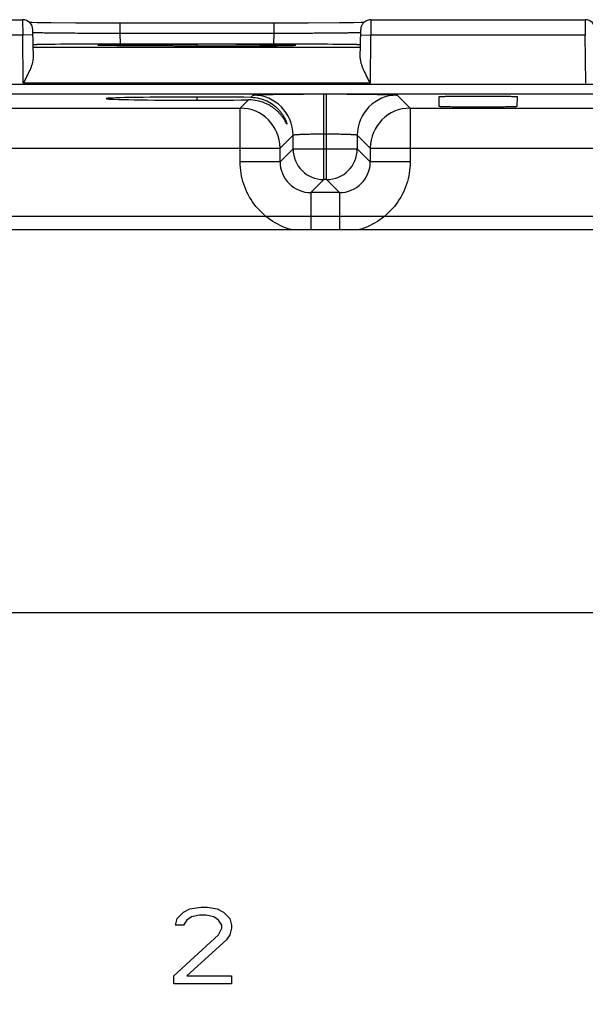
# Model space of a CAD drawing. Header units: inches. Extents: x 0 to 34, y 0 to 22.
# Tile 47 of 68: x 13.1 to 14.2, y 16.3 to 18.2. Entities that reach past the tile are written whole.
import ezdxf

# ---------------------------------------------------------------- set-up
doc = ezdxf.new("R2010")
doc.units = ezdxf.units.IN
doc.header["$LTSCALE"] = 1.87
doc.header["$MEASUREMENT"] = 0
doc.layers.get('0').update_dxf_attribs({"linetype": 'CONTINUOUS'})
doc.layers.add('DIMENSIONS', color=7, linetype='CONTINUOUS')
doc.styles.get("Standard").update_dxf_attribs({"font": 'txt', "width": 0.8})
doc.dimstyles.new('DIMSTYLE_1', dxfattribs={"dimtxt": 0.125, "dimasz": 0.18, "dimexe": 0.18, "dimexo": 0.0625, "dimgap": 0.09, "dimtad": 0, "dimtih": 1, "dimtoh": 1, "dimzin": 4, "dimdsep": 46, "dimtxsty": 'STANDARD', "dimblk": '_FILLED', "dimblk1": '_FILLED', "dimblk2": '_FILLED', "dimcen": 0.09, "dimadec": 0, "dimazin": 0, "dimtp": 0.01, "dimtm": 0.01, "dimtfac": 1, "dimtofl": 0, "dimtmove": 0, "dimatfit": 3, "dimldrblk": '_FILLED', "dimfxl": 1, "dimtolj": 1, "dimtzin": 4, "dimarcsym": 0})

# ---------------------------------------------------------------- blocks, each defined once
blk = doc.blocks.new('*D28')
at = {"layer": 'DIMENSIONS', "color": 2, "linetype": 'CONTINUOUS'}
blk.add_line((11.6309, 17.8466), (22.5948, 17.8466), dxfattribs=at)
at = {"layer": 'DIMENSIONS', "color": 2, "linetype": 'CONTINUOUS', "insert": (22.6573, 17.9091), "char_height": 0.125, "width": 1.125, "attachment_point": 1, "line_spacing_factor": 0.9}
blk.add_mtext('3.07{\\Ftxt.shx;\\W1.000000;\\H0.125000; }[77.9]', dxfattribs=at)
blk = doc.blocks.new('_FILLED')
at = {"color": 0, "linetype": 'BYBLOCK'}
blk.add_solid([(0, 0), (-1, 0.174), (-1, -0.174)], dxfattribs=at)

msp = doc.modelspace()

# ---------------------------------------------------------------- linework, layer by layer
at = {"color": 7, "linetype": 'CONTINUOUS'}
for p, q in [((12.7247, 18.2308), (13.1437, 18.2308)), ((13.1437, 18.2308), (13.1439, 18.2008)), ((13.1619, 18.2251), (13.1566, 18.2252)), ((13.1719, 18.2249), (13.1619, 18.2251)), ((13.1995, 18.2246), (13.1719, 18.2249)), ((13.2475, 18.2243), (13.1995, 18.2246)), ((13.7021, 18.2243), (13.2475, 18.2243)), ((13.3338, 18.2242), (13.3338, 18.2045)), ((13.6346, 18.2242), (13.6346, 18.2045)), ((13.7634, 18.2246), (13.7021, 18.2243)), ((13.7913, 18.2249), (13.7634, 18.2246)), ((13.8057, 18.2251), (13.7913, 18.2249)), ((13.8117, 18.2252), (13.8057, 18.2251)), ((13.8247, 18.2308), (13.8245, 18.2008)), ((13.8247, 18.2308), (14.2437, 18.2308)), ((14.2437, 18.2308), (14.2439, 18.2008)), ((13.1647, 18.1559), (13.1637, 18.2112)), ((13.3338, 18.2045), (13.3342, 18.1831)), ((13.3338, 18.2045), (13.6346, 18.2045)), ((13.6346, 18.2045), (13.6342, 18.1831)), ((13.8037, 18.1559), (13.8047, 18.2112)), ((13.1439, 18.2008), (12.7237, 18.2008)), ((13.1639, 18.2012), (13.1439, 18.2008)), ((13.1447, 18.1069), (13.1439, 18.2008)), ((13.8045, 18.2012), (13.8245, 18.2008)), ((13.8237, 18.2008), (13.8229, 18.1069)), ((14.2439, 18.2008), (13.8237, 18.2008)), ((14.2447, 18.1069), (14.2439, 18.2008)), ((13.1643, 18.1769), (13.8041, 18.1769)), ((13.2927, 18.183), (13.2816, 18.183)), ((13.3051, 18.1831), (13.2927, 18.183)), ((13.3148, 18.1803), (13.3042, 18.1805)), ((13.3342, 18.1831), (13.3051, 18.1831)), ((13.3289, 18.1801), (13.3148, 18.1803)), ((13.3679, 18.1797), (13.3289, 18.1801)), ((13.6342, 18.1831), (13.3342, 18.1831)), ((13.4394, 18.1794), (13.3679, 18.1797)), ((13.5345, 18.1794), (13.4394, 18.1794)), ((13.4842, 18.1828), (13.4842, 18.1794)), ((13.6066, 18.1798), (13.5345, 18.1794)), ((13.6422, 18.1801), (13.6066, 18.1798)), ((13.6633, 18.1831), (13.6342, 18.1831)), ((13.6646, 18.1817), (13.6414, 18.1821)), ((13.6414, 18.1801), (13.6681, 18.1805)), ((13.6569, 18.1803), (13.6422, 18.1801)), ((13.6642, 18.1805), (13.6569, 18.1803)), ((13.676, 18.183), (13.6633, 18.1831)), ((13.6697, 18.1806), (13.6642, 18.1805)), ((13.6681, 18.1805), (13.6691, 18.1806)), ((13.6867, 18.183), (13.676, 18.183)), ((11.9519, 18.1048), (20.5329, 18.1048)), ((13.8229, 18.1069), (13.1447, 18.1069)), ((11.9519, 18.0858), (20.5329, 18.0858)), ((13.4842, 18.0797), (13.4842, 18.0735)), ((13.5852, 18.0741), (13.5691, 18.0579)), ((13.5944, 18.0833), (13.5902, 18.0791)), ((13.7324, 17.9183), (13.7324, 18.0857)), ((13.738, 17.9183), (13.738, 18.0857)), ((13.9013, 18.0579), (13.876, 18.0833)), ((13.9582, 18.0612), (13.958, 18.0804)), ((14.1104, 18.0804), (14.1102, 18.0612)), ((12.8013, 18.0579), (13.5691, 18.0579)), ((13.5691, 17.9529), (13.5691, 18.0579)), ((13.9013, 18.0579), (13.9013, 17.9529)), ((13.9013, 18.0579), (14.6691, 18.0579)), ((13.647, 17.98), (13.6724, 18.0053)), ((13.6724, 17.9783), (13.6724, 18.0053)), ((13.7324, 18.0077), (13.738, 18.0077)), ((13.798, 18.0053), (13.798, 17.9783)), ((13.798, 18.0053), (13.8233, 17.98)), ((12.7233, 17.98), (13.647, 17.98)), ((13.647, 17.9529), (13.647, 17.98)), ((13.6724, 17.9783), (13.647, 17.9529)), ((13.6724, 17.9783), (13.798, 17.9783)), ((13.8233, 17.9529), (13.798, 17.9783)), ((13.8233, 17.98), (13.8233, 17.9529)), ((13.8233, 17.98), (14.747, 17.98)), ((13.647, 17.9529), (13.5691, 17.9529)), ((13.9013, 17.9529), (13.8233, 17.9529)), ((13.707, 17.8929), (13.7324, 17.9183)), ((13.738, 17.9183), (13.7324, 17.9183)), ((13.738, 17.9183), (13.7633, 17.8929)), ((13.707, 17.8929), (13.707, 17.8206)), ((13.7633, 17.8929), (13.707, 17.8929)), ((13.7633, 17.8929), (13.7633, 17.8206)), ((12.1231, 17.8206), (20.3656, 17.8206)), ((12.1231, 17.0726), (20.3656, 17.0726)), ((13.4581, 16.487), (13.4706, 16.4934)), ((13.4706, 16.4934), (13.4925, 16.4966)), ((13.4925, 16.4966), (13.505, 16.4966)), ((13.505, 16.4966), (13.5238, 16.4934)), ((13.5238, 16.4934), (13.5363, 16.487)), ((13.4425, 16.4615), (13.4456, 16.4743)), ((13.4456, 16.4743), (13.4581, 16.487)), ((13.4738, 16.4774), (13.4644, 16.4711)), ((13.4894, 16.4806), (13.4738, 16.4774)), ((13.5019, 16.4806), (13.4894, 16.4806)), ((13.5175, 16.4774), (13.5019, 16.4806)), ((13.5269, 16.4711), (13.5175, 16.4774)), ((13.5363, 16.487), (13.5488, 16.4743)), ((13.5488, 16.4743), (13.5519, 16.4615)), ((13.4581, 16.4615), (13.4425, 16.4615)), ((13.4644, 16.4711), (13.4581, 16.4615)), ((13.5331, 16.4615), (13.5269, 16.4711)), ((13.5269, 16.4423), (13.5331, 16.4551)), ((13.5331, 16.4551), (13.5331, 16.4615)), ((13.5519, 16.4551), (13.5488, 16.4423)), ((13.5519, 16.4615), (13.5519, 16.4551)), ((13.4394, 16.3625), (13.5269, 16.4423)), ((13.5488, 16.4423), (13.5425, 16.4328)), ((13.5425, 16.4328), (13.4644, 16.3625)), ((13.4394, 16.3466), (13.4394, 16.3625)), ((13.4644, 16.3625), (13.5519, 16.3625)), ((13.5519, 16.3625), (13.5519, 16.3466)), ((13.5519, 16.3466), (13.4394, 16.3466))]:
    msp.add_line(p, q, dxfattribs=at)
for points in [[(13.3042, 18.1805), (13.299, 18.1806), (13.297, 18.1807), (13.2953, 18.1807), (13.294, 18.1808), (13.2932, 18.1808), (13.2931, 18.1808)], [(13.6757, 18.1809), (13.6757, 18.1809), (13.6754, 18.1808), (13.6746, 18.1808), (13.6734, 18.1807), (13.6717, 18.1807), (13.6697, 18.1806)]]:
    msp.add_lwpolyline(points, dxfattribs=at)
for centre, radius, start, end in [((13.1437, 18.2108), 0.02, 1.0002, 90.0017), ((14.2437, 18.2108), 0.02, 1.0002, 90.0017), ((13.3021, 8.2598), 9.9233, 90.11802, 90.60865), ((13.4827, 40.8939), 22.7145, 270.00373, 270.15448), ((13.5, 34.1442), 15.9648, 270.1576, 270.35276), ((13.5466, 26.518), 8.3385, 270.35518, 270.65103), ((13.6663, 8.2597), 9.9233, 89.39135, 89.88198), ((13.5861, 17.993), 0.0811, 87.3648, 90.6921), ((13.5944, 18.0053), 0.078, 0.0214, 89.9789), ((13.876, 18.0053), 0.078, 90.021, 179.979), ((13.569, 17.9799), 0.078, 0.0954, 89.9804), ((13.9014, 17.9799), 0.078, 90.021, 179.979), ((13.7324, 17.9783), 0.06, 180.0209, 269.979), ((13.738, 17.9783), 0.06, 270.0209, 359.979), ((13.707, 17.9529), 0.06, 179.9647, 270.0353), ((13.7634, 17.9529), 0.06, 269.9657, 0.0343)]:
    msp.add_arc(centre, radius, start, end, dxfattribs=at)
msp.add_ellipse((13.4842, 18.0766), major_axis=(0.1771, 0), ratio=0.017455, start_param=0.92934, end_param=5.318939, dxfattribs=at)
for points, knots in [([(13.8247, 18.2308), (13.8213, 18.2308), (13.8143, 18.229), (13.8092, 18.224), (13.8075, 18.221)], [0, 0, 0, 0, 0.500004, 1, 1, 1, 1]), ([(13.1638, 18.2062), (13.1638, 18.2061), (13.1639, 18.2061), (13.1639, 18.2061), (13.1641, 18.2061), (13.1645, 18.206), (13.1651, 18.206), (13.166, 18.2059), (13.1672, 18.2059), (13.1686, 18.2058), (13.1703, 18.2058), (13.1715, 18.2058), (13.1721, 18.2057)], [0, 0, 0, 0, 0.005016, 0.017296, 0.037297, 0.065075, 0.14396, 0.253854, 0.394589, 0.565985, 0.767852, 1, 1, 1, 1]), ([(13.1721, 18.2057), (13.1755, 18.2056), (13.1836, 18.2055), (13.2042, 18.2052), (13.2371, 18.2049), (13.283, 18.2046), (13.3163, 18.2045), (13.3338, 18.2045)], [0, 0, 0, 0, 0.063186, 0.149393, 0.382026, 0.675124, 1, 1, 1, 1]), ([(13.6346, 18.2045), (13.6455, 18.2045), (13.6671, 18.2046), (13.6983, 18.2047), (13.7231, 18.2049), (13.7414, 18.205), (13.7537, 18.2051), (13.7648, 18.2052), (13.7747, 18.2054), (13.7833, 18.2055), (13.7896, 18.2056), (13.794, 18.2057), (13.7966, 18.2057), (13.7989, 18.2058), (13.8008, 18.2059), (13.8023, 18.2059), (13.8033, 18.206), (13.8039, 18.206), (13.8042, 18.2061), (13.8044, 18.2061), (13.8046, 18.2061), (13.8046, 18.2061)], [0, 0, 0, 0, 0.193338, 0.379742, 0.551557, 0.630009, 0.702509, 0.768388, 0.82698, 0.87771, 0.920145, 0.938123, 0.95387, 0.967346, 0.978528, 0.987399, 0.993942, 0.996336, 0.998143, 0.999362, 1, 1, 1, 1]), ([(13.8075, 18.221), (13.807, 18.2203), (13.8055, 18.2172), (13.8047, 18.2137), (13.8047, 18.2112)], [0, 0, 0, 0, 0.251788, 1, 1, 1, 1]), ([(13.1967, 18.1825), (13.1942, 18.1825), (13.1896, 18.1824), (13.183, 18.1823), (13.1775, 18.1822), (13.1734, 18.1821), (13.1707, 18.182), (13.169, 18.182), (13.1676, 18.1819), (13.1664, 18.1818), (13.1655, 18.1818), (13.1649, 18.1817), (13.1646, 18.1817), (13.1644, 18.1817), (13.1643, 18.1816), (13.1643, 18.1816), (13.1643, 18.1816)], [0, 0, 0, 0, 0.228594, 0.429629, 0.601893, 0.744174, 0.803713, 0.855423, 0.899273, 0.935232, 0.963272, 0.983372, 0.990442, 0.995531, 0.998665, 1, 1, 1, 1]), ([(13.4842, 18.1794), (13.4764, 18.1794), (13.4608, 18.1794), (13.4378, 18.1794), (13.4155, 18.1795), (13.3941, 18.1796), (13.3741, 18.1797), (13.3558, 18.1798), (13.3393, 18.1799), (13.325, 18.1801), (13.3144, 18.1803), (13.3072, 18.1804), (13.3028, 18.1805), (13.2991, 18.1806), (13.2964, 18.1807), (13.2946, 18.1807), (13.2934, 18.1808), (13.2925, 18.1808), (13.2918, 18.1809), (13.2913, 18.1809), (13.2909, 18.181), (13.2908, 18.181), (13.2906, 18.181), (13.2905, 18.181), (13.2905, 18.1811), (13.2905, 18.1811), (13.2906, 18.1811), (13.2907, 18.1811), (13.2908, 18.1812), (13.2911, 18.1812), (13.2915, 18.1813), (13.2925, 18.1813), (13.2943, 18.1814), (13.2982, 18.1816), (13.3014, 18.1816), (13.3039, 18.1817)], [0, 0, 0, 0, 0.113157, 0.224966, 0.333464, 0.436922, 0.533901, 0.623002, 0.702956, 0.772552, 0.830719, 0.855268, 0.876667, 0.894822, 0.909661, 0.915826, 0.921149, 0.925627, 0.929255, 0.932031, 0.933099, 0.933953, 0.934594, 0.935025, 0.935257, 0.935383, 0.935652, 0.936124, 0.936807, 0.937702, 0.940135, 0.94342, 0.952539, 0.965032, 1, 1, 1, 1]), ([(13.3039, 18.1817), (13.3135, 18.1819), (13.3372, 18.1822), (13.3783, 18.1825), (13.4288, 18.1827), (13.4652, 18.1828), (13.4842, 18.1828)], [0, 0, 0, 0, 0.160066, 0.394776, 0.683334, 1, 1, 1, 1]), ([(13.6414, 18.1821), (13.6311, 18.1822), (13.6081, 18.1824), (13.5557, 18.1827), (13.5136, 18.1828), (13.4842, 18.1828)], [0, 0, 0, 0, 0.196733, 0.438143, 1, 1, 1, 1]), ([(13.6691, 18.1806), (13.6698, 18.1806), (13.6712, 18.1806), (13.6732, 18.1807), (13.6748, 18.1808), (13.676, 18.1808), (13.677, 18.1809), (13.6775, 18.181), (13.6778, 18.181), (13.6779, 18.181), (13.6779, 18.1811), (13.6779, 18.1811), (13.6779, 18.1811), (13.6778, 18.1811), (13.6777, 18.1811), (13.6776, 18.1812), (13.6773, 18.1812), (13.6769, 18.1812), (13.6763, 18.1813), (13.6752, 18.1814), (13.6738, 18.1814), (13.6719, 18.1815), (13.6698, 18.1816), (13.6673, 18.1816), (13.6655, 18.1817), (13.6646, 18.1817)], [0, 0, 0, 0, 0.102386, 0.189724, 0.261916, 0.318865, 0.360483, 0.386705, 0.394062, 0.396334, 0.397735, 0.398556, 0.399699, 0.401661, 0.404543, 0.413154, 0.425607, 0.441911, 0.462062, 0.513874, 0.580959, 0.663224, 0.760569, 0.872892, 1, 1, 1, 1]), ([(13.8042, 18.1816), (13.8042, 18.1816), (13.8041, 18.1816), (13.804, 18.1817), (13.8038, 18.1817), (13.8035, 18.1817), (13.8029, 18.1818), (13.802, 18.1818), (13.8008, 18.1819), (13.7994, 18.182), (13.7977, 18.182), (13.795, 18.1821), (13.7909, 18.1822), (13.7853, 18.1823), (13.7788, 18.1824), (13.7742, 18.1825), (13.7717, 18.1825)], [0, 0, 0, 0, 0.001341, 0.004499, 0.009627, 0.016748, 0.036978, 0.065172, 0.101291, 0.145288, 0.197118, 0.256731, 0.398989, 0.571047, 0.771765, 1, 1, 1, 1]), ([(13.1455, 18.1069), (13.1477, 18.1112), (13.1521, 18.1197), (13.1572, 18.1302), (13.1607, 18.1386), (13.1628, 18.1446), (13.1643, 18.1503), (13.1647, 18.1541), (13.1647, 18.1559)], [0, 0, 0, 0, 0.272814, 0.537719, 0.664226, 0.784664, 0.897184, 1, 1, 1, 1]), ([(13.8037, 18.1559), (13.8037, 18.1541), (13.8041, 18.1503), (13.8056, 18.1445), (13.8077, 18.1385), (13.8112, 18.1302), (13.8163, 18.1196), (13.8207, 18.1112), (13.8229, 18.1069)], [0, 0, 0, 0, 0.102673, 0.215635, 0.336335, 0.462732, 0.727565, 1, 1, 1, 1]), ([(13.6605, 18.0267), (13.6605, 18.0267), (13.6605, 18.0266), (13.6604, 18.0266), (13.6604, 18.0266), (13.6603, 18.0266), (13.6602, 18.0267), (13.6601, 18.0269), (13.6599, 18.0272), (13.6597, 18.0276), (13.6595, 18.028), (13.6591, 18.0288), (13.6585, 18.0299), (13.6576, 18.0314), (13.6567, 18.0331), (13.6556, 18.035), (13.6544, 18.0369), (13.6525, 18.0397), (13.6499, 18.0432), (13.6464, 18.0475), (13.6422, 18.0517), (13.6376, 18.0558), (13.6324, 18.0597), (13.6267, 18.0634), (13.6181, 18.0678), (13.6059, 18.0722), (13.5954, 18.0737), (13.5899, 18.074)], [0, 0, 0, 0, 0.001248, 0.001598, 0.002009, 0.002638, 0.003536, 0.006196, 0.010011, 0.014924, 0.020865, 0.027763, 0.044134, 0.063503, 0.085415, 0.109429, 0.135165, 0.162405, 0.220671, 0.283098, 0.349143, 0.418488, 0.491052, 0.566877, 0.64605, 0.815058, 1, 1, 1, 1]), ([(13.5902, 18.0791), (13.5957, 18.079), (13.6063, 18.0777), (13.6208, 18.0726), (13.6329, 18.0655), (13.6412, 18.0584), (13.6467, 18.0523), (13.6503, 18.0477), (13.6533, 18.0432), (13.6558, 18.0388), (13.6575, 18.0353), (13.6586, 18.0326), (13.6592, 18.0309), (13.6598, 18.0295), (13.6601, 18.0282), (13.6604, 18.0274), (13.6605, 18.0269), (13.6605, 18.0267)], [0, 0, 0, 0, 0.177091, 0.338784, 0.487325, 0.624401, 0.688883, 0.750466, 0.808783, 0.86311, 0.912178, 0.934097, 0.953754, 0.97073, 0.984484, 0.99441, 1, 1, 1, 1]), ([(13.5944, 18.0833), (13.5945, 18.0834), (13.5948, 18.0835), (13.5955, 18.0836), (13.5964, 18.0837), (13.5976, 18.0838), (13.5992, 18.0839), (13.6019, 18.0841), (13.606, 18.0843), (13.6119, 18.0845), (13.6189, 18.0847), (13.6269, 18.0848), (13.636, 18.085), (13.646, 18.0852), (13.6608, 18.0853), (13.6808, 18.0855), (13.7061, 18.0857), (13.7235, 18.0857), (13.7324, 18.0857)], [0, 0, 0, 0, 0.002438, 0.007006, 0.01377, 0.022758, 0.033995, 0.047499, 0.081331, 0.123941, 0.17483, 0.233491, 0.299339, 0.371731, 0.45002, 0.621408, 0.807264, 1, 1, 1, 1]), ([(13.738, 18.0857), (13.7468, 18.0857), (13.7643, 18.0857), (13.7896, 18.0855), (13.8096, 18.0853), (13.8244, 18.0852), (13.8344, 18.085), (13.8435, 18.0848), (13.8515, 18.0847), (13.8585, 18.0845), (13.8644, 18.0843), (13.8685, 18.0841), (13.8712, 18.0839), (13.8728, 18.0838), (13.874, 18.0837), (13.8749, 18.0836), (13.8755, 18.0835), (13.8759, 18.0834), (13.876, 18.0833)], [0, 0, 0, 0, 0.192733, 0.378587, 0.549974, 0.628263, 0.700655, 0.766502, 0.825162, 0.87605, 0.918659, 0.952492, 0.965997, 0.977234, 0.986224, 0.992989, 0.99756, 1, 1, 1, 1]), ([(13.9581, 18.0804), (13.9581, 18.0804), (13.9583, 18.0805), (13.9585, 18.0805), (13.959, 18.0806), (13.9596, 18.0807), (13.9604, 18.0807), (13.9613, 18.0808), (13.9625, 18.0809), (13.9644, 18.0809), (13.9672, 18.081), (13.971, 18.0811), (13.9755, 18.0812), (13.9805, 18.0813), (13.986, 18.0814), (13.9943, 18.0815), (14.0054, 18.0816), (14.0195, 18.0817), (14.0342, 18.0817), (14.0489, 18.0817), (14.063, 18.0816), (14.0741, 18.0815), (14.0823, 18.0814), (14.0879, 18.0813), (14.0929, 18.0812), (14.0974, 18.0811), (14.1012, 18.081), (14.104, 18.0809), (14.1059, 18.0809), (14.107, 18.0808), (14.108, 18.0807), (14.1088, 18.0807), (14.1094, 18.0806), (14.1099, 18.0805), (14.1101, 18.0805), (14.1103, 18.0804), (14.1103, 18.0804)], [0, 0, 0, 0, 0.000703, 0.002467, 0.005368, 0.009423, 0.014641, 0.02103, 0.028596, 0.037345, 0.058355, 0.08377, 0.113218, 0.146327, 0.182731, 0.22209, 0.30834, 0.402205, 0.499978, 0.597745, 0.691599, 0.77786, 0.817232, 0.85365, 0.88677, 0.916223, 0.941638, 0.962645, 0.971393, 0.97896, 0.98535, 0.990571, 0.994628, 0.997531, 0.999296, 1, 1, 1, 1]), ([(14.1102, 18.0612), (14.1102, 18.0611), (14.1101, 18.0611), (14.1098, 18.061), (14.1093, 18.061), (14.1087, 18.0609), (14.1079, 18.0608), (14.1069, 18.0608), (14.1057, 18.0607), (14.1038, 18.0606), (14.101, 18.0605), (14.0972, 18.0604), (14.0927, 18.0603), (14.0877, 18.0602), (14.0822, 18.0601), (14.074, 18.06), (14.0629, 18.0599), (14.0488, 18.0598), (14.0342, 18.0598), (14.0195, 18.0598), (14.0055, 18.0599), (13.9944, 18.06), (13.9862, 18.0601), (13.9807, 18.0602), (13.9756, 18.0603), (13.9712, 18.0604), (13.9674, 18.0605), (13.9645, 18.0606), (13.9626, 18.0607), (13.9615, 18.0608), (13.9605, 18.0608), (13.9596, 18.0609), (13.959, 18.061), (13.9585, 18.061), (13.9583, 18.0611), (13.9581, 18.0611), (13.9581, 18.0612)], [0, 0, 0, 0, 0.000739, 0.002582, 0.005588, 0.009765, 0.015112, 0.021625, 0.0293, 0.038134, 0.059217, 0.084602, 0.113958, 0.146956, 0.183263, 0.222541, 0.308635, 0.402304, 0.499851, 0.597388, 0.691047, 0.777154, 0.816439, 0.852744, 0.885725, 0.915066, 0.940452, 0.96157, 0.970439, 0.978159, 0.984721, 0.990117, 0.99434, 0.997385, 0.999253, 1, 1, 1, 1]), ([(13.6724, 18.0053), (13.6724, 18.0054), (13.6726, 18.0055), (13.6728, 18.0056), (13.6733, 18.0057), (13.6741, 18.0059), (13.6754, 18.0061), (13.6775, 18.0063), (13.68, 18.0065), (13.683, 18.0067), (13.6865, 18.0068), (13.692, 18.0071), (13.6998, 18.0073), (13.71, 18.0075), (13.721, 18.0077), (13.7286, 18.0077), (13.7324, 18.0077)], [0, 0, 0, 0, 0.002848, 0.00765, 0.014633, 0.023848, 0.048983, 0.082975, 0.125615, 0.176447, 0.234952, 0.300608, 0.451017, 0.622174, 0.807856, 1, 1, 1, 1]), ([(13.738, 18.0077), (13.7418, 18.0077), (13.7494, 18.0077), (13.7604, 18.0075), (13.7706, 18.0073), (13.7783, 18.0071), (13.7838, 18.0068), (13.7873, 18.0067), (13.7904, 18.0065), (13.7929, 18.0063), (13.795, 18.0061), (13.7963, 18.0059), (13.7971, 18.0057), (13.7975, 18.0056), (13.7978, 18.0055), (13.7979, 18.0054), (13.798, 18.0053)], [0, 0, 0, 0, 0.192144, 0.377826, 0.548984, 0.699392, 0.765048, 0.823553, 0.874385, 0.917025, 0.951017, 0.976152, 0.985367, 0.99235, 0.997152, 1, 1, 1, 1]), ([(13.668, 17.8206), (13.6539, 17.8249), (13.6268, 17.8377), (13.5946, 17.8689), (13.5738, 17.9086), (13.5692, 17.9382), (13.5691, 17.9529)], [0, 0, 0, 0, 0.25, 0.499999, 0.749999, 1, 1, 1, 1]), ([(13.9013, 17.9529), (13.9012, 17.9382), (13.8966, 17.9086), (13.8758, 17.8689), (13.8436, 17.8377), (13.8165, 17.8249), (13.8025, 17.8206)], [0, 0, 0, 0, 0.250001, 0.5, 0.749999, 1, 1, 1, 1])]:
    msp.add_open_spline(points, degree=3, knots=knots, dxfattribs=at)

# ---------------------------------------------------------------- dimensions: what is measured, and where the dimension line sits
at = {"layer": 'DIMENSIONS', "color": 2, "linetype": 'CONTINUOUS'}
dim = msp.add_ordinate_dim(feature_location=(11.63088, 17.84663), offset=(10.96394, 0), dtype=0, origin=(11.56838, 14.78155), dimstyle='DIMSTYLE_1', dxfattribs=at)
dim.commit()
dim.dimension.update_dxf_attribs({"geometry": '*D28', "text_midpoint": (23.21982, 17.84663)})

doc.saveas('drawing.dxf')
